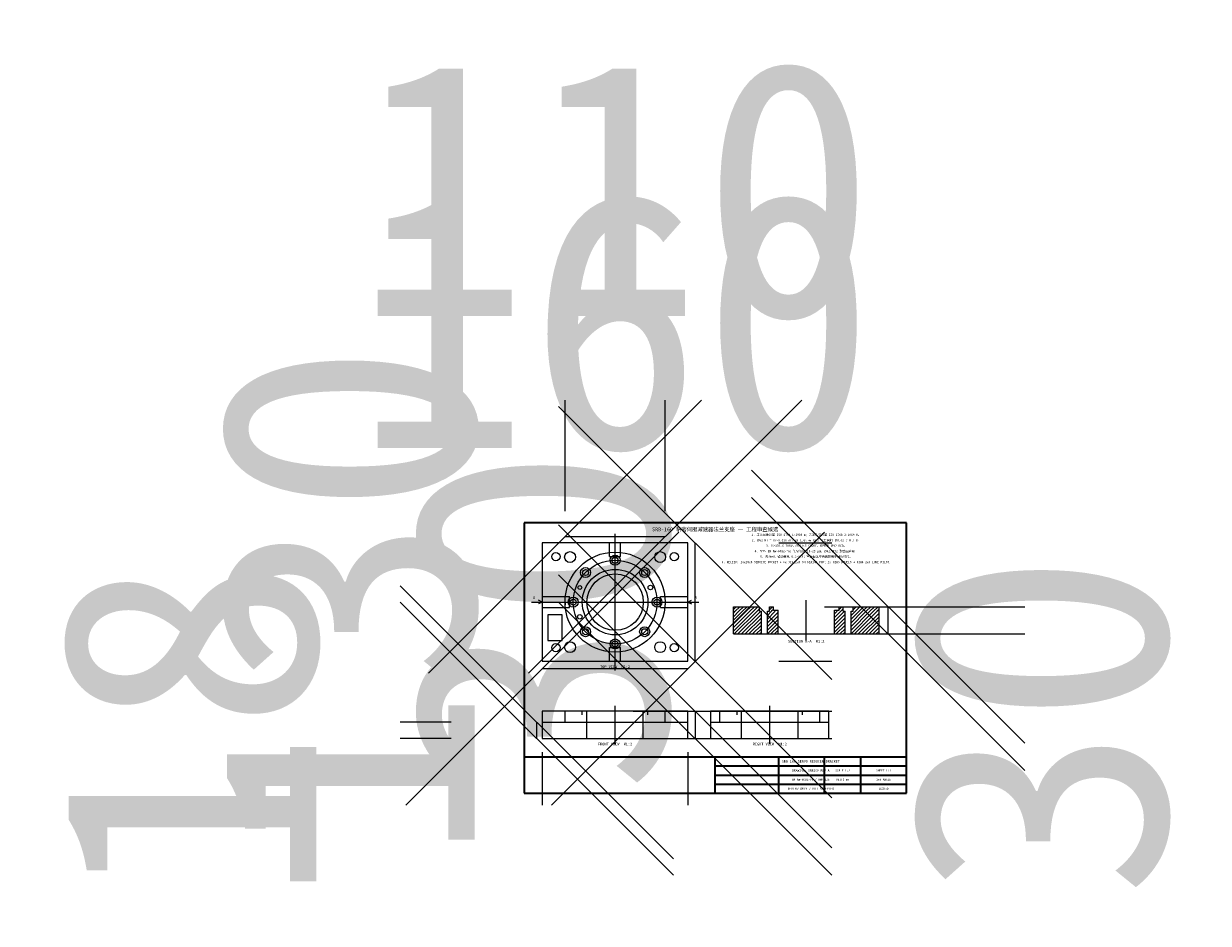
# Model space of a CAD drawing. Header units: millimetres. Extents: x -550 to 752, y -143 to 846.
import ezdxf
from ezdxf.enums import TextEntityAlignment as Align

# ---------------------------------------------------------------- set-up
doc = ezdxf.new("R2010")
doc.units = ezdxf.units.MM
for name, color, linetype, lineweight in [('CENTER', 7, 'CONTINUOUS', 25), ('DATUM', 7, 'CONTINUOUS', 25), ('DIMENSION', 7, 'CONTINUOUS', 18), ('HATCH', 7, 'CONTINUOUS', 25), ('HIDDEN', 7, 'CONTINUOUS', 25), ('HOLE', 7, 'CONTINUOUS', 25), ('OUTLINE', 7, 'CONTINUOUS', 25), ('SECTION', 7, 'CONTINUOUS', 25), ('TEXT', 7, 'CONTINUOUS', 18), ('TITLEBLOCK', 7, 'CONTINUOUS', 35)]:
    doc.layers.add(name, color=color, linetype=linetype, lineweight=lineweight)
doc.dimstyles.new('AICAD_MECH', dxfattribs={"dimtxt": 280, "dimasz": 180, "dimexe": 150, "dimexo": 100, "dimgap": 90, "dimtad": 1, "dimdec": 0, "dimtsz": 150, "dimcen": 2.5, "dimazin": 3, "dimtfac": 1, "dimtmove": 0, "dimatfit": 3})

msp = doc.modelspace()

# ---------------------------------------------------------------- linework, layer by layer
at = {"layer": 'CENTER'}
for p, q in [((100, 135), (100, 285)), ((10, 210), (190, 210)), ((310, 168), (310, 212)), ((100, 54), (100, 96)), ((270, 54), (270, 96))]:
    msp.add_line(p, q, dxfattribs=at)
msp.add_circle((100, 210), 46, dxfattribs=at)
at = {"layer": 'DATUM'}
for p, q in [((8, 210), (20, 210)), ((20, 210), (16, 212)), ((20, 210), (16, 208)), ((180, 210), (184, 212)), ((180, 210), (192, 210)), ((180, 210), (184, 208))]:
    msp.add_line(p, q, dxfattribs=at)
at = {"layer": 'DIMENSION'}
for p, q in [((45, 210), (45, 207)), ((155, 210), (155, 207))]:
    msp.add_line(p, q, dxfattribs=at)
at = {"layer": 'HATCH'}
for p, q in [((230, 202), (233, 205)), ((230, 178), (252, 200)), ((230, 182), (248, 200)), ((230, 186), (244, 200)), ((230, 190), (240, 200)), ((230, 194), (236, 200)), ((230, 198), (232, 200)), ((231, 175), (256, 200)), ((232, 200), (237, 205)), ((235, 175), (260, 200)), ((236, 200), (241, 205)), ((260.7, 196.7), (239, 175)), ((240, 200), (245, 205)), ((244, 200), (249, 205)), ((248, 200), (253, 205)), ((252, 200), (257, 205)), ((258.5, 202.5), (256, 200)), ((267.3, 191.3), (276, 200)), ((267.3, 195.3), (272, 200)), ((267.3, 199.3), (268, 200)), ((267.3, 187.3), (279, 199)), ((269.5, 201.5), (273, 205)), ((274, 202), (272, 200)), ((341, 189), (352, 200)), ((341, 193), (348, 200)), ((341, 197), (344, 200)), ((341, 185), (352.7, 196.7)), ((346, 202), (349, 205)), ((350.5, 202.5), (348, 200)), ((359.3, 175.3), (384, 200)), ((359.3, 179.3), (380, 200)), ((359.3, 183.3), (376, 200)), ((359.3, 187.3), (372, 200)), ((359.3, 191.3), (368, 200)), ((359.3, 195.3), (364, 200)), ((359.3, 199.3), (360, 200)), ((361.5, 201.5), (365, 205)), ((363, 175), (388, 200)), ((364, 200), (369, 205)), ((390, 198), (367, 175)), ((368, 200), (373, 205)), ((372, 200), (377, 205)), ((376, 200), (381, 205)), ((380, 200), (385, 205)), ((384, 200), (389, 205)), ((390, 202), (388, 200)), ((260.7, 192.7), (243, 175)), ((260.7, 188.7), (247, 175)), ((260.7, 184.7), (251, 175)), ((267.3, 183.3), (279, 195)), ((267.3, 179.3), (279, 191)), ((267.3, 175.3), (279, 187)), ((279, 183), (271, 175)), ((341, 181), (352.7, 192.7)), ((341, 177), (352.7, 188.7)), ((352.7, 184.7), (343, 175)), ((390, 194), (371, 175)), ((390, 190), (375, 175)), ((390, 186), (379, 175)), ((260.7, 180.7), (255, 175)), ((260.7, 176.7), (259, 175)), ((279, 179), (275, 175)), ((352.7, 180.7), (347, 175)), ((352.7, 176.7), (351, 175)), ((390, 182), (383, 175)), ((390, 178), (387, 175))]:
    msp.add_line(p, q, dxfattribs=at)
at = {"layer": 'HIDDEN'}
for p, q in [((64, 86), (64, 90)), ((69, 60), (69, 90)), ((131, 60), (131, 90)), ((136, 86), (136, 90)), ((234, 86), (234, 90)), ((239, 60), (239, 90)), ((301, 60), (301, 90)), ((306, 86), (306, 90))]:
    msp.add_line(p, q, dxfattribs=at)
at = {"layer": 'HOLE'}
for centre, radius in [((35, 260), 4.5), ((50.5, 259.5), 6), ((100, 256), 5.5), ((149.5, 259.5), 6), ((165, 260), 4.5), ((67.5, 242.5), 5.5), ((100, 256), 3.3), ((132.5, 242.5), 5.5), ((100, 210), 36), ((67.5, 242.5), 3.3), ((100, 210), 31), ((132.5, 242.5), 3.3), ((61.2, 226.1), 2.1), ((138.8, 226.1), 2.5), ((54, 210), 5.5), ((54, 210), 3.3), ((146, 210), 5.5), ((146, 210), 3.3), ((61.2, 193.9), 2.5), ((67.5, 177.5), 5.5), ((132.5, 177.5), 5.5), ((67.5, 177.5), 3.3), ((100, 164), 5.5), ((132.5, 177.5), 3.3), ((35, 160), 4.5), ((50.5, 160.5), 6), ((100, 164), 3.3), ((149.5, 160.5), 6), ((165, 160), 4.5)]:
    msp.add_circle(centre, radius, dxfattribs=at)
at = {"layer": 'OUTLINE'}
for p, q in [((180, 275), (20, 275)), ((20, 275), (20, 145)), ((94, 260), (94, 275)), ((106, 260), (106, 275)), ((180, 145), (180, 275)), ((94, 260), (106, 260)), ((20, 216), (50, 216)), ((50, 204), (50, 216)), ((150, 204), (150, 216)), ((150, 216), (180, 216)), ((20, 204), (50, 204)), ((42, 196), (26, 196)), ((26, 196), (26, 168)), ((42, 168), (42, 196)), ((150, 204), (180, 204)), ((26, 168), (42, 168)), ((94, 160), (106, 160)), ((94, 145), (94, 160)), ((106, 145), (106, 160)), ((20, 145), (180, 145)), ((180, 90), (20, 90)), ((20, 90), (20, 60)), ((45, 78), (45, 90)), ((155, 78), (155, 90)), ((180, 60), (180, 90)), ((335, 90), (205, 90)), ((205, 90), (205, 60)), ((215, 78), (215, 90)), ((325, 78), (325, 90)), ((335, 60), (335, 90)), ((20, 78), (180, 78)), ((205, 78), (335, 78)), ((20, 60), (180, 60)), ((205, 60), (335, 60))]:
    msp.add_line(p, q, dxfattribs=at)
msp.add_circle((100, 210), 55, dxfattribs=at)
at = {"layer": 'SECTION'}
for p, q in [((230, 175), (230, 205)), ((230, 205), (258.5, 205)), ((258.5, 200), (258.5, 205)), ((258.5, 200), (260.7, 200)), ((260.7, 175), (260.7, 200)), ((267.3, 175), (267.3, 200)), ((267.3, 200), (269.5, 200)), ((269.5, 205), (274, 205)), ((269.5, 200), (269.5, 205)), ((274, 201), (274, 205)), ((274, 201), (279, 201)), ((279, 175), (279, 201)), ((341, 175), (341, 201)), ((341, 201), (346, 201)), ((346, 205), (350.5, 205)), ((346, 201), (346, 205)), ((350.5, 200), (350.5, 205)), ((350.5, 200), (352.7, 200)), ((352.7, 175), (352.7, 200)), ((359.3, 175), (359.3, 200)), ((359.3, 200), (361.5, 200)), ((361.5, 205), (390, 205)), ((361.5, 200), (361.5, 205)), ((390, 175), (390, 205)), ((230, 175), (390, 175))]:
    msp.add_line(p, q, dxfattribs=at)
at = {"layer": 'TITLEBLOCK'}
for p, q in [((420, 297), (0, 297)), ((0, 297), (0, 0)), ((420, 0), (420, 297)), ((0, 40), (420, 40)), ((210, 0), (210, 40)), ((280, 0), (280, 40)), ((330, 0), (330, 40)), ((370, 0), (370, 40)), ((210, 30), (420, 30)), ((210, 20), (420, 20)), ((0, 0), (420, 0)), ((210, 10), (420, 10))]:
    msp.add_line(p, q, dxfattribs=at)

# ---------------------------------------------------------------- texts
at = {"layer": 'DATUM'}
for p in [(11, 215), (189, 215)]:
    msp.add_text('A', height=3, dxfattribs=at).set_placement(p, align=Align.MIDDLE_CENTER)
at = {"layer": 'TEXT'}
for s, height, p in [('SRB-160 精密伺服减速器法兰支座 — 工程审查候选', 4.2, (210, 290)), ('1. 未注线性公差 ISO 2768-1:1989 m；未注几何公差 ISO 2768-2:1989 K。', 2.4, (310, 284)), ('2. Ø62 H7 = 0/+0.030 mm，Ra 1.6；与 Ø72 止口同轴 Ø0.02 / A / B。', 2.4, (310, 278)), ('3. 8×Ø6.6 THRU，Ø11×5 CBORE，均布于 Ø92 BCD。', 2.4, (310, 272)), ('4. 材料 EN AW-6082-T6；阳极氧化 15-25 µm，Ø62/Ø72 配合面遮蔽。', 2.4, (310, 266)), ('5. 去毛刺，锐边倒钝 0.2-0.5；审查候选不得直接用于制造放行。', 2.4, (310, 260)), ('6. RELIEF: 16x28x8 SERVICE POCKET + 4x DIA12x8 ON DIA140 PCD; 2x DIA5 DOWELS + DIA4.2x6 LUBE PILOT.', 2.4, (310, 254)), ('SECTION A-A  M1:2', 3, (310, 167)), ('TOP VIEW  M1:2', 3, (100, 139)), ('FRONT VIEW  M1:2', 3, (100, 54)), ('RIGHT VIEW  M1:2', 3, (270, 54)), ('SRB-160 SERVO REDUCER BRACKET', 2.8, (315, 35)), ('DRAWING: SRB160-REV-A', 2.5, (315, 25)), ('SCALE 1:2', 2.3, (350, 25)), ('SHEET 1/1', 2.3, (395, 25)), ('EN AW-6082-T6 / ANODIZE', 2.3, (315, 15)), ('UNITS mm', 2.3, (350, 15)), ('1st ANGLE', 2.3, (395, 15)), ('REVIEW ONLY / NOT ACCEPTED', 2.5, (315, 5)), ('LOCKED', 2.3, (395, 5))]:
    msp.add_text(s, height=height, dxfattribs=at).set_placement(p, align=Align.MIDDLE_CENTER)

# ---------------------------------------------------------------- dimensions: what is measured, and where the dimension line sits
at = {"layer": 'DIMENSION'}
for base, p1, p2 in [((45, 282), (45, 210), (155, 210)), ((20, 137), (20, 145), (180, 145))]:
    msp.add_linear_dim(base=base, p1=p1, p2=p2, dimstyle='AICAD_MECH', dxfattribs=at).render()
for base, p1, p2 in [((188, 145), (180, 145), (180, 275)), ((400, 175), (230, 175), (230, 205)), ((188, 90), (20, 90), (20, 60)), ((14, 60), (20, 60), (20, 78))]:
    msp.add_linear_dim(base=base, p1=p1, p2=p2, angle=90, dimstyle='AICAD_MECH', dxfattribs=at).render()

doc.saveas('drawing.dxf')
